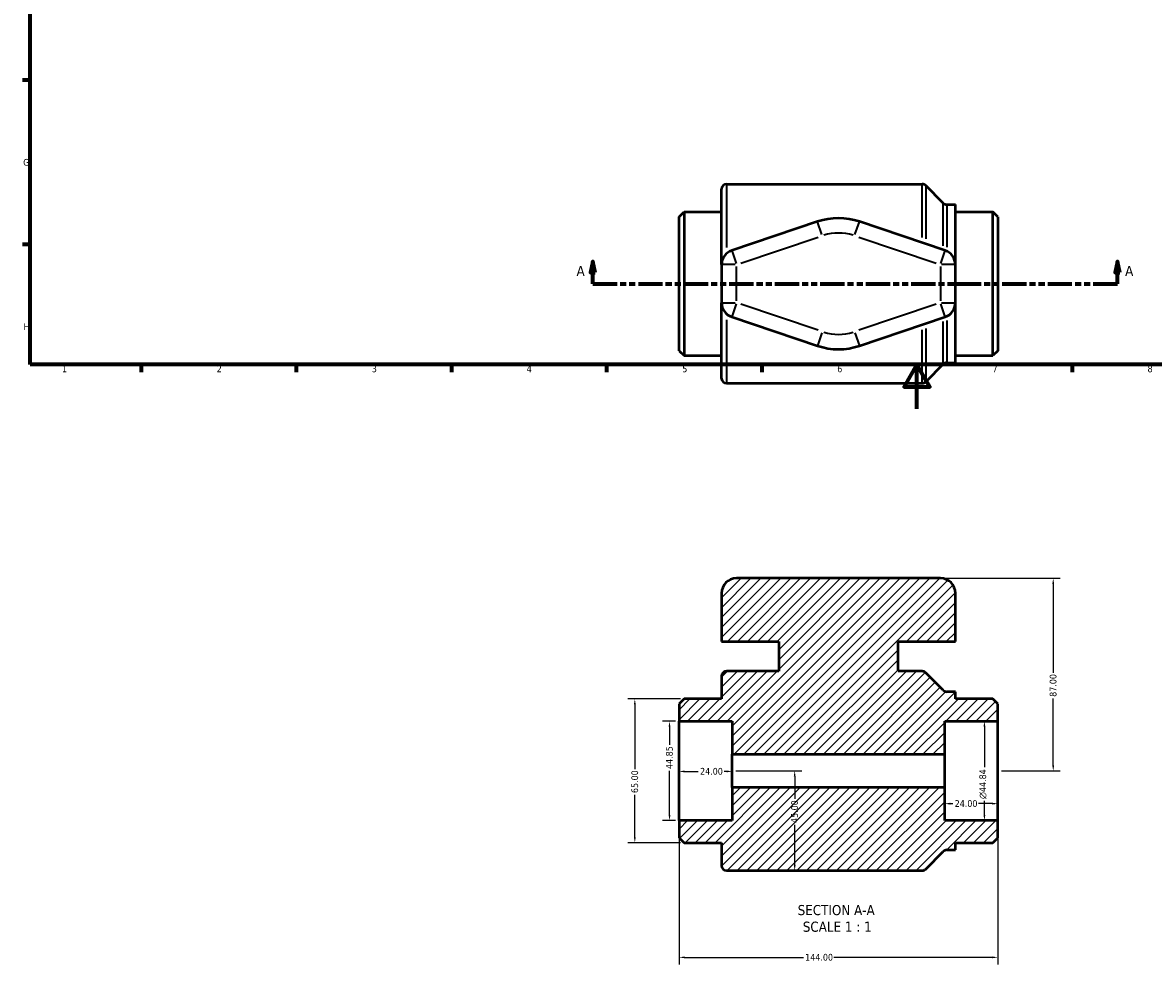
# Model space of a CAD drawing. Header units: millimetres. Extents: x 0 to 899, y -251 to 610.
# Tile 1 of 3: x 17 to 527, y -251 to 174. Entities that reach past the tile are written whole.
import ezdxf

# ---------------------------------------------------------------- set-up
doc = ezdxf.new("R2010")
doc.units = ezdxf.units.MM
doc.linetypes.add('DOUBLE_DASH_CHAIN', pattern=[1.2403, 0.6614, -0.0827, 0.1654, -0.0827, 0.1654, -0.0827])
for name, color, linetype, lineweight in [('Border (ANSI)', 7, 'Continuous', 70), ('Dimension (ANSI)', 7, 'Continuous', 25), ('Hatch (ANSI)', 7, 'Continuous', 18), ('Section Line (ANSI)', 7, 'DOUBLE_DASH_CHAIN', 70), ('Symbol (ANSI)', 7, 'Continuous', 25), ('Visible (ANSI)', 7, 'Continuous', 50), ('Visible Narrow (ANSI)', 7, 'Continuous', 35)]:
    doc.layers.add(name, color=color, linetype=linetype, lineweight=lineweight)
doc.styles.add('Label Text (ANSI)', font='tahoma.ttf')
doc.styles.add('Note Text (ANSI)', font='tahoma.ttf')
doc.dimstyles.new('Default - mm (ANSI)', dxfattribs={"dimtxt": 3.048, "dimasz": 2.5, "dimexe": 3.175, "dimexo": 1.6002, "dimgap": 0.8, "dimtad": 0, "dimtoh": 1, "dimrnd": 1e-08, "dimzin": 4, "dimdsep": 46, "dimtxsty": 'Note Text (ANSI)', "dimcen": 0.09, "dimdle": 10, "dimclrd": 256, "dimclre": 256, "dimclrt": 230, "dimadec": 1, "dimazin": 1, "dimtfac": 1, "dimtofl": 0, "dimtmove": 0, "dimatfit": 3, "dimfxl": 1, "dimtolj": 1, "dimtzin": 4, "dimlwd": -1, "dimlwe": -1, "dimarcsym": 0})

# ---------------------------------------------------------------- blocks, each defined once
blk = doc.blocks.new('Borders Default Border')
at = {"layer": 'Border (ANSI)'}
for p, q in [((20, 148.5), (16.55, 148.5)), ((20, 74.25), (16.55, 74.25)), ((70.08, 20), (70.08, 16.55)), ((140.17, 20), (140.17, 16.55)), ((210.25, 20), (210.25, 16.55)), ((280.33, 20), (280.33, 16.55)), ((350.42, 20), (350.42, 16.55)), ((490.58, 20), (490.58, 16.55))]:
    blk.add_line(p, q, dxfattribs=at)
at = {"layer": 'Border (ANSI)', "flags": 128}
for points in [[(20, 20), (20, 574), (821, 574), (821, 20), (20, 20)], [(420.5, 0), (420.5, 20), (414.73, 10), (426.27, 10), (420.5, 20)]]:
    blk.add_lwpolyline(points, dxfattribs=at)
at = {"layer": 'Border (ANSI)', "color": 230, "true_color": 0xff0080, "char_height": 3.05, "attachment_point": 7, "style": 'Note Text (ANSI)'}
for s, insert in [('G', (16.81, 109.79)), ('H', (16.97, 35.6)), ('1', (34.35, 16.55)), ('2', (104.2, 16.55)), ('3', (174.26, 16.49)), ('4', (244.23, 16.55)), ('5', (314.48, 16.49)), ('6', (384.49, 16.49)), ('7', (454.6, 16.55)), ('8', (524.63, 16.48))]:
    blk.add_mtext(s, dxfattribs=dict(at, insert=insert))
blk = doc.blocks.new('2dTransSection0')
at = {"layer": 'Section Line (ANSI)', "linetype": 'Continuous'}
for p, q in [((274.1, 66.53), (273.1, 61.53)), ((274.1, 61.53), (274.1, 66.53)), ((275.1, 61.53), (274.1, 66.53)), ((511.04, 66.53), (510.04, 61.53)), ((511.04, 61.53), (511.04, 66.53)), ((512.04, 61.53), (511.04, 66.53)), ((273.1, 61.53), (275.1, 61.53)), ((274.1, 56.53), (274.1, 61.53)), ((510.04, 61.53), (512.04, 61.53)), ((511.04, 56.53), (511.04, 61.53)), ((274.1, 56.53), (285.05, 56.53)), ((500.1, 56.53), (511.04, 56.53))]:
    blk.add_line(p, q, dxfattribs=at)
at = {"layer": 'Section Line (ANSI)', "linetype": 'DOUBLE_DASH_CHAIN', "ltscale": 16.564737}
blk.add_line((274.1, 56.53), (511.04, 56.53), dxfattribs=at)
at = {"layer": 'Section Line (ANSI)', "linetype": 'Continuous', "flags": 128}
for points in [[(275.1, 61.53), (274.1, 66.53), (273.1, 61.53), (275.1, 61.53)], [(512.04, 61.53), (511.04, 66.53), (510.04, 61.53), (512.04, 61.53)]]:
    blk.add_lwpolyline(points, dxfattribs=at)
at = {"layer": 'Section Line (ANSI)'}
for points in [[(275.1, 61.53), (274.1, 66.53), (273.1, 61.53), (275.1, 61.53)], [(512.04, 61.53), (511.04, 66.53), (510.04, 61.53), (512.04, 61.53)]]:
    blk.add_solid(points, dxfattribs=at)
at = {"layer": 'Section Line (ANSI)', "char_height": 4.57, "attachment_point": 7, "style": 'Label Text (ANSI)'}
for insert in [(266.74, 60.03), (514.51, 60.03)]:
    blk.add_mtext('A', dxfattribs=dict(at, insert=insert))
blk = doc.blocks.new('*D7')
at = {"layer": 'Defpoints', "color": 0, "transparency": 16777216}
for p in [(313.03, -163.57), (337.03, -163.57), (337.03, -163.82)]:
    blk.add_point(p, dxfattribs=at)
at = {"layer": 'Dimension (ANSI)', "transparency": 16777216}
for p, q in [((315.53, -163.82), (321.72, -163.82)), ((334.53, -163.82), (333.35, -163.82))]:
    blk.add_line(p, q, dxfattribs=at)
for points in [[(315.53, -163.4), (315.53, -164.24), (313.03, -163.82)], [(334.53, -163.4), (334.53, -164.24), (337.03, -163.82)]]:
    blk.add_solid(points, dxfattribs=at)
at = {"layer": 'Dimension (ANSI)', "color": 230, "true_color": 0xff0080, "transparency": 16777216, "insert": (322.52, -162.23), "char_height": 3.048, "attachment_point": 1, "style": 'Note Text (ANSI)'}
blk.add_mtext('\\A1;24.00', dxfattribs=at)
blk = doc.blocks.new('*D8')
at = {"layer": 'Defpoints', "color": 0, "transparency": 16777216}
for p in [(308.72, -141.14), (313.03, -141.14), (313.03, -185.99)]:
    blk.add_point(p, dxfattribs=at)
at = {"layer": 'Dimension (ANSI)', "transparency": 16777216}
for p, q in [((311.43, -141.14), (305.55, -141.14)), ((308.72, -143.64), (308.72, -151.8)), ((308.72, -183.49), (308.72, -163.52)), ((311.43, -185.99), (305.55, -185.99))]:
    blk.add_line(p, q, dxfattribs=at)
for points in [[(308.31, -143.64), (309.14, -143.64), (308.72, -141.14)], [(308.31, -183.49), (309.14, -183.49), (308.72, -185.99)]]:
    blk.add_solid(points, dxfattribs=at)
at = {"layer": 'Dimension (ANSI)', "color": 230, "true_color": 0xff0080, "transparency": 16777216, "insert": (307.13, -162.72), "char_height": 3.048, "attachment_point": 1, "rotation": 90, "style": 'Note Text (ANSI)'}
blk.add_mtext('\\A1;44.85', dxfattribs=at)
blk = doc.blocks.new('*D9')
at = {"layer": 'Defpoints', "color": 0, "transparency": 16777216}
for p in [(313.03, -185.99), (457.03, -185.99), (313.03, -247.82)]:
    blk.add_point(p, dxfattribs=at)
at = {"layer": 'Dimension (ANSI)', "transparency": 16777216}
for p, q in [((313.03, -187.59), (313.03, -251)), ((457.03, -187.59), (457.03, -251)), ((315.53, -247.82), (369.19, -247.82)), ((454.53, -247.82), (382.87, -247.82))]:
    blk.add_line(p, q, dxfattribs=at)
for points in [[(315.53, -247.4), (315.53, -248.24), (313.03, -247.82)], [(454.53, -247.4), (454.53, -248.24), (457.03, -247.82)]]:
    blk.add_solid(points, dxfattribs=at)
at = {"layer": 'Dimension (ANSI)', "color": 230, "true_color": 0xff0080, "transparency": 16777216, "insert": (369.99, -246.24), "char_height": 3.048, "attachment_point": 1, "style": 'Note Text (ANSI)'}
blk.add_mtext('\\A1;144.00', dxfattribs=at)
blk = doc.blocks.new('*D10')
at = {"layer": 'Defpoints', "color": 0, "transparency": 16777216}
for p in [(431.1, -76.57), (457.03, -163.57), (482.03, -163.57)]:
    blk.add_point(p, dxfattribs=at)
at = {"layer": 'Dimension (ANSI)', "transparency": 16777216}
for p, q in [((432.7, -76.57), (485.21, -76.57)), ((482.03, -79.07), (482.03, -119.21)), ((482.03, -161.07), (482.03, -130.92)), ((458.63, -163.57), (485.21, -163.57))]:
    blk.add_line(p, q, dxfattribs=at)
for points in [[(481.61, -79.07), (482.45, -79.07), (482.03, -76.57)], [(481.61, -161.07), (482.45, -161.07), (482.03, -163.57)]]:
    blk.add_solid(points, dxfattribs=at)
at = {"layer": 'Dimension (ANSI)', "color": 230, "true_color": 0xff0080, "transparency": 16777216, "insert": (480.44, -130.12), "char_height": 3.048, "attachment_point": 1, "rotation": 90, "style": 'Note Text (ANSI)'}
blk.add_mtext('\\A1;87.00', dxfattribs=at)
blk = doc.blocks.new('*D11')
at = {"layer": 'Defpoints', "color": 0, "transparency": 16777216}
for p in [(457.03, -141.14), (450.96, -185.99), (457.03, -185.99)]:
    blk.add_point(p, dxfattribs=at)
at = {"layer": 'Dimension (ANSI)', "transparency": 16777216}
for p, q in [((455.43, -141.14), (447.78, -141.14)), ((450.96, -143.64), (450.96, -161.86)), ((450.96, -183.49), (450.96, -177.08)), ((455.43, -185.99), (447.78, -185.99))]:
    blk.add_line(p, q, dxfattribs=at)
for points in [[(450.54, -143.64), (451.38, -143.64), (450.96, -141.14)], [(450.54, -183.49), (451.38, -183.49), (450.96, -185.99)]]:
    blk.add_solid(points, dxfattribs=at)
at = {"layer": 'Dimension (ANSI)', "color": 230, "true_color": 0xff0080, "transparency": 16777216, "insert": (448.67, -176.28), "char_height": 3.048, "attachment_point": 1, "rotation": 90, "style": 'Note Text (ANSI)'}
blk.add_mtext('\\A1;\\fAIGDT|b0|i0;\\H3.0480;\\ln\\fTahoma|b0|i0;\\H3.0480;44.84', dxfattribs=at)
blk = doc.blocks.new('*D12')
at = {"layer": 'Defpoints', "color": 0, "transparency": 16777216}
for p in [(315.27, -131.07), (293.06, -196.07), (315.27, -196.07)]:
    blk.add_point(p, dxfattribs=at)
at = {"layer": 'Dimension (ANSI)', "transparency": 16777216}
for p, q in [((313.67, -131.07), (289.89, -131.07)), ((293.06, -133.57), (293.06, -162.73)), ((293.06, -193.57), (293.06, -174.4)), ((313.67, -196.07), (289.89, -196.07))]:
    blk.add_line(p, q, dxfattribs=at)
for points in [[(292.65, -133.57), (293.48, -133.57), (293.06, -131.07)], [(292.65, -193.57), (293.48, -193.57), (293.06, -196.07)]]:
    blk.add_solid(points, dxfattribs=at)
at = {"layer": 'Dimension (ANSI)', "color": 230, "true_color": 0xff0080, "transparency": 16777216, "insert": (291.48, -173.6), "char_height": 3.048, "attachment_point": 1, "rotation": 90, "style": 'Note Text (ANSI)'}
blk.add_mtext('\\A1;65.00', dxfattribs=at)
blk = doc.blocks.new('*D13')
at = {"layer": 'Defpoints', "color": 0, "transparency": 16777216}
for p in [(457.03, -163.57), (433.03, -171.09), (433.03, -178.38)]:
    blk.add_point(p, dxfattribs=at)
at = {"layer": 'Dimension (ANSI)', "transparency": 16777216}
for p, q in [((433.03, -172.69), (433.03, -181.56)), ((435.53, -178.38), (436.72, -178.38)), ((454.53, -178.38), (448.35, -178.38))]:
    blk.add_line(p, q, dxfattribs=at)
for points in [[(435.53, -177.96), (435.53, -178.8), (433.03, -178.38)], [(454.53, -177.96), (454.53, -178.8), (457.03, -178.38)]]:
    blk.add_solid(points, dxfattribs=at)
at = {"layer": 'Dimension (ANSI)', "color": 230, "true_color": 0xff0080, "transparency": 16777216, "insert": (437.52, -176.79), "char_height": 3.048, "attachment_point": 1, "style": 'Note Text (ANSI)'}
blk.add_mtext('\\A1;24.00', dxfattribs=at)
blk = doc.blocks.new('*D14')
at = {"layer": 'Defpoints', "color": 0, "transparency": 16777216}
for p in [(337.03, -163.57), (365.26, -163.57), (365.26, -208.57)]:
    blk.add_point(p, dxfattribs=at)
at = {"layer": 'Dimension (ANSI)', "transparency": 16777216}
for p, q in [((338.63, -163.57), (368.43, -163.57)), ((365.26, -166.07), (365.26, -176.18)), ((365.26, -206.07), (365.26, -187.95))]:
    blk.add_line(p, q, dxfattribs=at)
for points in [[(364.84, -166.07), (365.67, -166.07), (365.26, -163.57)], [(364.84, -206.07), (365.67, -206.07), (365.26, -208.57)]]:
    blk.add_solid(points, dxfattribs=at)
at = {"layer": 'Dimension (ANSI)', "color": 230, "true_color": 0xff0080, "transparency": 16777216, "insert": (363.67, -187.15), "char_height": 3.048, "attachment_point": 1, "rotation": 90, "style": 'Note Text (ANSI)'}
blk.add_mtext('\\A1;45.00', dxfattribs=at)

msp = doc.modelspace()

# ---------------------------------------------------------------- hatches: boundary and pattern name
at = {"layer": 'Hatch (ANSI)'}
h = msp.add_hatch(dxfattribs=at)
h.set_pattern_fill('ANSI31', color=256, scale=25.4, style=0)
h.set_pattern_definition([(45, (0, 0), (-2.245064, 2.245064), [])])
edge = h.paths.add_edge_path()
edge.add_line((313.031, -193.823), (315.273, -196.065))
edge.add_line((315.273, -196.065), (332.231, -196.065))
edge.add_line((332.231, -196.065), (332.231, -206.323))
edge.add_ellipse((334.473, -206.323), major_axis=(-2.242, 0), ratio=1, start_angle=0, end_angle=90)
edge.add_line((334.473, -208.565), (422.852, -208.565))
edge.add_ellipse((422.852, -206.323), major_axis=(0, -2.242), ratio=1, start_angle=0, end_angle=45)
edge.add_line((424.438, -207.908), (432.374, -199.972))
edge.add_ellipse((433.96, -201.557), major_axis=(-1.586, 1.586), ratio=1, start_angle=315, end_angle=360, ccw=False)
edge.add_line((433.96, -199.315), (437.831, -199.315))
edge.add_line((437.831, -199.315), (437.831, -196.065))
edge.add_line((437.831, -196.065), (454.789, -196.065))
edge.add_line((454.789, -196.065), (457.031, -193.823))
edge.add_line((457.031, -193.823), (457.031, -185.988))
edge.add_line((457.031, -185.988), (433.031, -185.988))
edge.add_line((433.031, -185.988), (433.031, -171.089))
edge.add_line((433.031, -171.089), (337.031, -171.089))
edge.add_line((337.031, -171.089), (337.031, -185.988))
edge.add_line((337.031, -185.988), (313.031, -185.988))
edge.add_line((313.031, -185.988), (313.031, -193.823))
edge = h.paths.add_edge_path()
edge.add_line((315.273, -131.065), (313.031, -133.307))
edge.add_line((313.031, -133.307), (313.031, -141.143))
edge.add_line((313.031, -141.143), (337.031, -141.143))
edge.add_line((337.031, -141.143), (337.031, -156.041))
edge.add_line((337.031, -156.041), (433.031, -156.041))
edge.add_line((433.031, -156.041), (433.031, -141.143))
edge.add_line((433.031, -141.143), (457.031, -141.143))
edge.add_line((457.031, -141.143), (457.031, -133.307))
edge.add_line((457.031, -133.307), (454.789, -131.065))
edge.add_line((454.789, -131.065), (437.831, -131.065))
edge.add_line((437.831, -131.065), (437.831, -127.815))
edge.add_line((437.831, -127.815), (433.96, -127.815))
edge.add_ellipse((433.96, -125.573), major_axis=(0, -2.242), ratio=1, start_angle=315, end_angle=360, ccw=False)
edge.add_line((432.374, -127.158), (424.438, -119.222))
edge.add_ellipse((422.852, -120.807), major_axis=(1.586, 1.586), ratio=1, start_angle=0, end_angle=45)
edge.add_line((422.852, -118.565), (411.938, -118.565))
edge.add_line((411.938, -118.565), (411.938, -105.065))
edge.add_line((411.938, -105.065), (437.831, -105.065))
edge.add_line((437.831, -105.065), (437.831, -83.292))
edge.add_ellipse((431.104, -83.292), major_axis=(6.727, 0), ratio=1, start_angle=0, end_angle=90)
edge.add_line((431.104, -76.565), (338.958, -76.565))
edge.add_ellipse((338.958, -83.292), major_axis=(0, 6.727), ratio=1, start_angle=0, end_angle=90)
edge.add_line((332.231, -83.292), (332.231, -105.065))
edge.add_line((332.231, -105.065), (358.124, -105.065))
edge.add_line((358.124, -105.065), (358.124, -118.565))
edge.add_line((358.124, -118.565), (334.473, -118.565))
edge.add_ellipse((334.473, -120.807), major_axis=(0, 2.242), ratio=1, start_angle=0, end_angle=90)
edge.add_line((332.231, -120.807), (332.231, -131.065))
edge.add_line((332.231, -131.065), (315.273, -131.065))

# ---------------------------------------------------------------- linework, layer by layer
at = {"layer": 'Visible (ANSI)'}
for p, q in [((332.231, 65.149), (332.231, 99.287)), ((334.473, 101.529), (422.852, 101.529)), ((432.374, 92.936), (424.438, 100.872)), ((433.96, 92.279), (437.831, 92.279)), ((437.831, 65.149), (437.831, 92.279)), ((313.031, 86.787), (315.273, 89.029)), ((315.273, 89.029), (332.231, 89.029)), ((315.273, 89.029), (315.273, 24.029)), ((437.831, 89.029), (454.789, 89.029)), ((454.789, 24.029), (454.789, 89.029)), ((457.031, 86.787), (454.789, 89.029)), ((313.031, 26.271), (313.031, 86.787)), ((375.587, 84.579), (336.812, 71.524)), ((433.251, 71.524), (394.475, 84.579)), ((457.031, 86.787), (457.031, 26.271)), ((332.231, 65.149), (332.231, 47.908)), ((437.831, 47.908), (437.831, 65.149)), ((332.231, 13.771), (332.231, 47.908)), ((437.831, 20.779), (437.831, 47.908)), ((336.812, 41.533), (375.587, 28.478)), ((394.475, 28.478), (433.251, 41.533)), ((313.031, 26.271), (315.273, 24.029)), ((457.031, 26.271), (454.789, 24.029)), ((315.273, 24.029), (332.231, 24.029)), ((433.96, 20.779), (437.831, 20.779)), ((437.831, 24.029), (454.789, 24.029)), ((432.374, 20.122), (424.438, 12.186)), ((334.473, 11.529), (422.852, 11.529)), ((431.104, -76.565), (338.958, -76.565)), ((332.231, -83.292), (332.231, -105.065)), ((437.831, -105.065), (437.831, -83.292)), ((332.231, -105.065), (358.124, -105.065)), ((358.124, -105.065), (358.124, -118.565)), ((411.938, -118.565), (411.938, -105.065)), ((411.938, -105.065), (437.831, -105.065)), ((332.231, -120.807), (332.231, -131.065)), ((358.124, -118.565), (334.473, -118.565)), ((422.852, -118.565), (411.938, -118.565)), ((432.374, -127.158), (424.438, -119.222)), ((315.273, -131.065), (313.031, -133.307)), ((332.231, -131.065), (315.273, -131.065)), ((437.831, -127.815), (433.96, -127.815)), ((437.831, -131.065), (437.831, -127.815)), ((454.789, -131.065), (437.831, -131.065)), ((457.031, -133.307), (454.789, -131.065)), ((313.031, -133.307), (313.031, -141.143)), ((457.031, -141.143), (457.031, -133.307)), ((313.031, -141.143), (337.031, -141.143)), ((313.031, -185.988), (313.031, -141.143)), ((337.031, -141.143), (337.031, -156.041)), ((433.031, -156.041), (433.031, -141.143)), ((433.031, -141.143), (457.031, -141.143)), ((457.031, -185.988), (457.031, -141.143)), ((337.031, -156.041), (433.031, -156.041)), ((337.031, -171.089), (337.031, -156.041)), ((433.031, -171.089), (433.031, -156.041)), ((433.031, -171.089), (337.031, -171.089)), ((337.031, -171.089), (337.031, -185.988)), ((433.031, -185.988), (433.031, -171.089)), ((337.031, -185.988), (313.031, -185.988)), ((313.031, -185.988), (313.031, -193.823)), ((457.031, -185.988), (433.031, -185.988)), ((457.031, -193.823), (457.031, -185.988)), ((313.031, -193.823), (315.273, -196.065)), ((454.789, -196.065), (457.031, -193.823)), ((315.273, -196.065), (332.231, -196.065)), ((332.231, -196.065), (332.231, -206.323)), ((437.831, -199.315), (437.831, -196.065)), ((437.831, -196.065), (454.789, -196.065)), ((424.438, -207.908), (432.374, -199.972)), ((433.96, -199.315), (437.831, -199.315)), ((334.473, -208.565), (422.852, -208.565))]:
    msp.add_line(p, q, dxfattribs=at)
for centre, radius, start, end in [((334.473, 99.287), 2.242, 90, 180), ((422.852, 99.287), 2.242, 45, 90), ((433.96, 94.521), 2.242, 225, 270), ((385.031, 56.529), 29.598, 71.39268, 108.60732), ((338.958, 65.149), 6.727, 108.60732, 180), ((431.104, 65.149), 6.727, 0, 71.39268), ((338.958, 47.908), 6.727, 180, 251.39268), ((431.104, 47.908), 6.727, 288.60732, 0), ((385.031, 56.529), 29.598, 251.39268, 288.60732), ((433.96, 18.537), 2.242, 90, 135), ((334.473, 13.771), 2.242, 180, 270), ((422.852, 13.771), 2.242, 270, 315), ((338.958, -83.292), 6.727, 90, 180), ((431.104, -83.292), 6.727, 0, 90), ((334.473, -120.807), 2.242, 90, 180), ((422.852, -120.807), 2.242, 45, 90), ((433.96, -125.573), 2.242, 225, 270), ((433.96, -201.557), 2.242, 90, 135), ((334.473, -206.323), 2.242, 180, 270), ((422.852, -206.323), 2.242, 270, 315)]:
    msp.add_arc(centre, radius, start, end, dxfattribs=at)
at = {"layer": 'Visible Narrow (ANSI)'}
for p, q in [((334.473, 101.439), (334.473, 72.842)), ((422.852, 77.347), (422.852, 101.455)), ((424.438, 100.798), (424.438, 76.799)), ((432.374, 73.673), (432.374, 92.877)), ((433.96, 92.22), (433.96, 73.083)), ((377.565, 78.704), (375.594, 84.56)), ((392.497, 78.704), (394.469, 84.56)), ((340.897, 65.802), (375.795, 77.551)), ((394.268, 77.551), (429.166, 65.802)), ((336.818, 71.505), (338.79, 65.649)), ((431.273, 65.649), (433.244, 71.505)), ((338.43, 65.149), (332.252, 65.149)), ((338.958, 48.77), (338.958, 64.287)), ((431.104, 64.287), (431.104, 48.77)), ((437.81, 65.149), (431.632, 65.149)), ((332.252, 47.908), (338.43, 47.908)), ((338.79, 47.408), (336.818, 41.553)), ((375.795, 35.506), (340.897, 47.256)), ((429.166, 47.256), (394.268, 35.506)), ((433.244, 41.553), (431.273, 47.408)), ((431.632, 47.908), (437.81, 47.908)), ((334.473, 40.215), (334.473, 11.618)), ((424.438, 36.259), (424.438, 12.259)), ((432.374, 20.181), (432.374, 39.385)), ((433.96, 39.975), (433.96, 20.838)), ((377.565, 34.353), (375.594, 28.498)), ((392.497, 34.353), (394.469, 28.498)), ((422.852, 11.603), (422.852, 35.711))]:
    msp.add_line(p, q, dxfattribs=at)
for start, end in [(73.25341, 106.74659), (253.25341, 286.74659)]:
    msp.add_arc((385.031, 56.529), 22.871, start, end, dxfattribs=at)

# ---------------------------------------------------------------- block references
msp.add_blockref('Borders Default Border', (0, 0))
at = {"layer": 'Section Line (ANSI)'}
msp.add_blockref('2dTransSection0', (0, 0), dxfattribs=at)

# ---------------------------------------------------------------- texts
at = {"layer": 'Symbol (ANSI)', "char_height": 4.572, "attachment_point": 7, "style": 'Label Text (ANSI)'}
for s, insert in [('SECTION A-A', (366.607, -228.83)), ('SCALE 1 : 1', (368.926, -236.343))]:
    msp.add_mtext(s, dxfattribs=dict(at, insert=insert))

# ---------------------------------------------------------------- dimensions: what is measured, and where the dimension line sits
at = {"layer": 'Dimension (ANSI)'}
for base, p1, p2, angle, override, picture, middle in [((482.031, -163.565), (431.104, -76.565), (457.031, -163.565), 90, {"dimtoh": 0, "dimdec": 2, "dimtp": 0, "dimtm": 0, "dimtdec": 2, "dimatfit": 1}, '*D10', (482.031, -125.065)), ((293.062, -196.065), (315.273, -131.065), (315.273, -196.065), 90, {"dimtoh": 0, "dimdec": 2, "dimtp": 0, "dimtm": 0, "dimtdec": 2, "dimatfit": 1}, '*D12', (293.062, -168.565)), ((308.721801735, -141.142548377), (313.031218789, -185.987548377), (313.031218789, -141.142548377), 90, {"dimtoh": 0, "dimdec": 2, "dimtp": 0, "dimtm": 0, "dimtdec": 2, "dimatfit": 1}, '*D8', (308.721801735, -157.659548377)), ((337.031, -163.821), (313.031, -163.565), (337.031, -163.565), 180, {"dimtoh": 0, "dimdec": 2, "dimse1": 1, "dimse2": 1, "dimtp": 0, "dimtm": 0, "dimtdec": 2, "dimatfit": 1}, '*D7', (327.531, -163.821)), ((365.258, -163.565), (365.258, -208.565), (337.031, -163.565), 270, {"dimtoh": 0, "dimdec": 2, "dimse1": 1, "dimtp": 0, "dimtm": 0, "dimtdec": 2, "dimatfit": 1}, '*D14', (365.258, -182.065)), ((433.031, -178.381), (457.031, -163.565), (433.031, -171.089), 180, {"dimtoh": 0, "dimdec": 2, "dimse1": 1, "dimtp": 0, "dimtm": 0, "dimtdec": 2, "dimatfit": 1}, '*D13', (442.531, -178.381)), ((313.031, -247.821), (457.031, -185.988), (313.031, -185.988), 180, {"dimtoh": 0, "dimdec": 2, "dimtp": 0, "dimtm": 0, "dimtdec": 2, "dimatfit": 1}, '*D9', (376.031, -247.821))]:
    dim = msp.add_linear_dim(base=base, p1=p1, p2=p2, angle=angle, dimstyle='Default - mm (ANSI)', override=override, dxfattribs=at)
    dim.commit()
    dim.dimension.update_dxf_attribs({"geometry": picture, "text_midpoint": middle, "dimtype": 160})
dim = msp.add_linear_dim(base=(450.958665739, -185.987548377), p1=(457.031218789, -141.142548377), p2=(457.031218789, -185.987548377), angle=90, text='\\fAIGDT|b0|i0;\\H3.0480;\\ln\\fTahoma|b0|i0;\\H3.0480;<>', dimstyle='Default - mm (ANSI)', override={"dimtoh": 0, "dimdec": 2, "dimtp": 0, "dimtm": 0, "dimtdec": 2, "dimatfit": 1}, dxfattribs=at)
dim.commit()
dim.dimension.update_dxf_attribs({"geometry": '*D11', "text_midpoint": (450.958665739, -169.470548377), "dimtype": 160})

doc.saveas('drawing.dxf')
